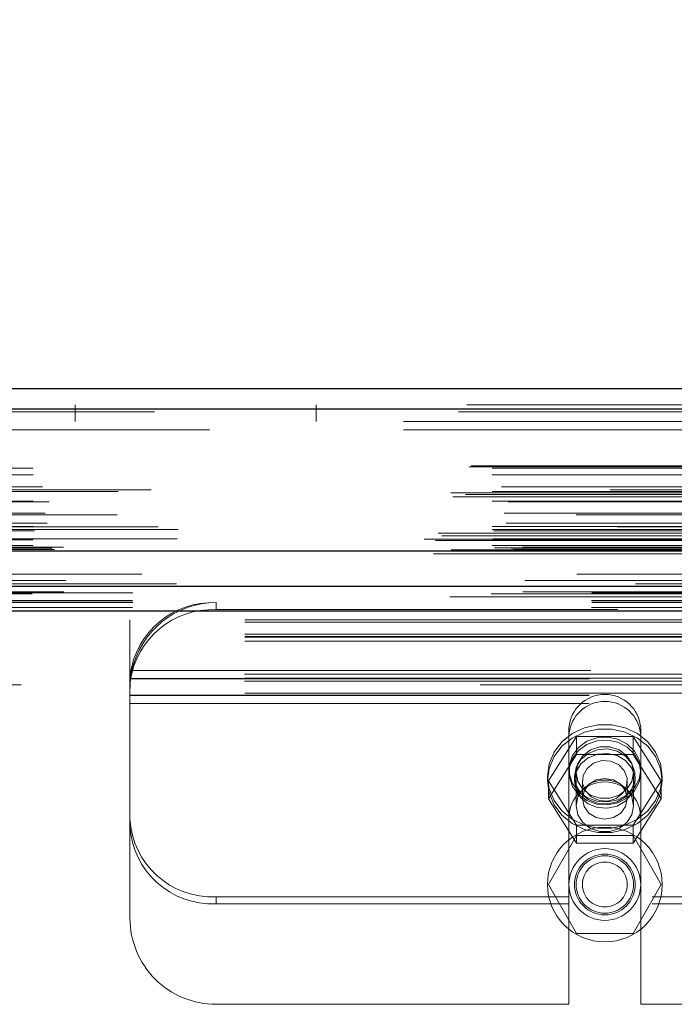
# Model space of a CAD drawing. Header units: inches. Extents: x 0.2 to 10.8, y 0.2 to 8.2.
# Tile 18 of 176: x 3.667 to 3.81, y 1.905 to 2.119. Entities that reach past the tile are written whole.
import ezdxf

# ---------------------------------------------------------------- set-up
doc = ezdxf.new("R2010")
doc.units = ezdxf.units.IN
doc.header["$MEASUREMENT"] = 0
doc.linetypes.add('HIDDEN', pattern=[0.07500000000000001, 0.05, -0.025])
doc.layers.add('DIMENSIONS', color=140, linetype='Continuous')
doc.styles.add('SLDTEXTSTYLE0', font='TXT', dxfattribs={"width": 0.7})
doc.dimstyles.new('SLDDIMSTYLE0', dxfattribs={"dimtxt": 0.0849609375, "dimasz": 0.13, "dimexe": 0, "dimexo": 0.0625, "dimgap": 0.021240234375, "dimtad": 0, "dimtih": 1, "dimtoh": 1, "dimlfac": 20, "dimrnd": 1e-09, "dimzin": 12, "dimdsep": 46, "dimtxsty": 'SLDTEXTSTYLE0', "dimsah": 1, "dimcen": 0.09, "dimadec": 0, "dimazin": 3, "dimtfac": 1, "dimtofl": 0, "dimtmove": 0, "dimatfit": 3, "dimfxl": 0, "dimfrac": 2, "dimtolj": 1, "dimtzin": 12, "dimarcsym": 0})

# ---------------------------------------------------------------- blocks, each defined once
blk = doc.blocks.new('_D_28')
at = {"layer": 'DIMENSIONS'}
for p, q in [((3.191375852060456, 2.040345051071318), (3.191375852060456, 2.369046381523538)), ((4.868275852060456, 2.040345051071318), (4.868275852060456, 2.369046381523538)), ((3.191375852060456, 2.244046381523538), (3.735353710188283, 2.244046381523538)), ((3.850485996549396, 2.244046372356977), (3.821955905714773, 2.244046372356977)), ((3.821955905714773, 2.244046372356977), (3.821955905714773, 2.109015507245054)), ((4.173634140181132, 2.244046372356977), (4.202164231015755, 2.244046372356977)), ((4.202164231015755, 2.244046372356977), (4.202164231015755, 2.109015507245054)), ((4.868275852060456, 2.244046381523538), (4.288766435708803, 2.244046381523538)), ((3.821955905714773, 2.109015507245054), (3.850485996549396, 2.109015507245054)), ((4.202164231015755, 2.109015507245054), (4.173634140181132, 2.109015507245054))]:
    blk.add_line(p, q, dxfattribs=at)
for points in [[(3.191375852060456, 2.244046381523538), (3.321375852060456, 2.224046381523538), (3.321375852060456, 2.264046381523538)], [(4.868275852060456, 2.244046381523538), (4.738275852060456, 2.264046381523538), (4.738275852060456, 2.224046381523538)]]:
    blk.add_solid(points, dxfattribs=at)
at = {"layer": 'DIMENSIONS', "char_height": 0.08333333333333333, "attachment_point": 1, "style": 'SLDTEXTSTYLE0'}
for s, insert in [('33.54', (3.850485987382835, 2.370488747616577)), ('851.9', (3.850485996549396, 2.216437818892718))]:
    blk.add_mtext(s, dxfattribs=dict(at, insert=insert))

msp = doc.modelspace()

# ---------------------------------------------------------------- linework, layer by layer
at = {"color": 7, "linetype": 'Continuous', "lineweight": 25}
for p, q in [((3.164732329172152, 2.038801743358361), (4.894911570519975, 2.038801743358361)), ((3.162965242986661, 2.034339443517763), (4.896678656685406, 2.034339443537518)), ((3.157514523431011, 2.003426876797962), (4.902129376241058, 2.003426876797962)), ((3.191971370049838, 1.99574505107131), (4.867680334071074, 1.99574505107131)), ((3.191971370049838, 1.99034505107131), (4.867680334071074, 1.99034505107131))]:
    msp.add_line(p, q, dxfattribs=at)
at = {"color": 7, "linetype": 'HIDDEN', "lineweight": 18}
for p, q in [((4.896678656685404, 2.034339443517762), (3.16296524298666, 2.034339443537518)), ((3.16296524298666, 2.033714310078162), (4.896678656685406, 2.033714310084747)), ((4.896678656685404, 2.033714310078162), (3.16296524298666, 2.033714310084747)), ((3.164732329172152, 2.035201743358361), (4.894911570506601, 2.035201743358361)), ((3.679463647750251, 2.035201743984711), (3.679463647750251, 2.031601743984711)), ((3.731963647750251, 2.031601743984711), (3.731963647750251, 2.035201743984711)), ((4.850963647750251, 2.031601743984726), (3.208713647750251, 2.031601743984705)), ((3.208713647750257, 2.029801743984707), (4.850963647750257, 2.029801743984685)), ((3.208713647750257, 2.029801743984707), (4.850963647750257, 2.029801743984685)), ((4.850963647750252, 2.029801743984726), (3.208713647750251, 2.029801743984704)), ((4.850963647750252, 2.029801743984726), (3.208713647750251, 2.029801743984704)), ((3.165231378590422, 2.021709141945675), (4.894412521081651, 2.021709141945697)), ((3.165669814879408, 2.021968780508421), (4.893974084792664, 2.021968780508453)), ((3.170300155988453, 2.021468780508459), (4.889343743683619, 2.021468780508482)), ((3.170300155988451, 2.021468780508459), (4.889343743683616, 2.021468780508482)), ((3.170300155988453, 2.019949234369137), (4.889343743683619, 2.019949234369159)), ((4.895954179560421, 2.016750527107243), (3.16368902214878, 2.016750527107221)), ((3.170300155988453, 2.016328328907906), (4.889343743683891, 2.016328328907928)), ((4.888784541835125, 2.016332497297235), (3.170851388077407, 2.016332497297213)), ((3.172319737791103, 2.017364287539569), (4.887324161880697, 2.017364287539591)), ((3.161268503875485, 2.016049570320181), (4.898375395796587, 2.016049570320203)), ((3.161735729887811, 2.015174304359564), (4.897902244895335, 2.015174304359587)), ((3.164449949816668, 2.015698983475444), (4.895193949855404, 2.015698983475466)), ((3.170300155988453, 2.014261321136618), (4.889343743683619, 2.01426132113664)), ((3.17375908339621, 2.014070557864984), (4.885879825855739, 2.014070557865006)), ((4.888600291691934, 2.011261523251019), (3.171043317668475, 2.011261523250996)), ((3.172877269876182, 2.011666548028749), (4.886766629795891, 2.011666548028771)), ((3.172877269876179, 2.011666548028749), (4.886766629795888, 2.011666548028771)), ((4.897521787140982, 2.008685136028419), (3.162121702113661, 2.008685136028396)), ((3.170300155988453, 2.008758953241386), (4.889343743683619, 2.008758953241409)), ((3.170300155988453, 2.008055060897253), (4.889343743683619, 2.008055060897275)), ((3.170550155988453, 2.007805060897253), (4.889093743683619, 2.007805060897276)), ((3.173303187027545, 2.009427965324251), (4.886338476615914, 2.009427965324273)), ((3.201869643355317, 2.008055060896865), (4.889343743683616, 2.008055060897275)), ((3.155489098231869, 2.00596218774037), (4.904154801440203, 2.005962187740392)), ((3.155489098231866, 2.00596218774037), (4.904154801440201, 2.005962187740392)), ((3.157916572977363, 2.005707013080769), (4.90172732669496, 2.005707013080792)), ((4.90167340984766, 2.006012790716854), (3.157970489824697, 2.006012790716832)), ((3.158530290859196, 2.007244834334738), (4.901113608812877, 2.00724483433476)), ((3.159321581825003, 2.006675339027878), (4.900321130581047, 2.006675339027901)), ((3.163058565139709, 2.007263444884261), (4.896585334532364, 2.007263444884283)), ((3.170300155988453, 2.005805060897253), (4.889343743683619, 2.005805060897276)), ((3.170300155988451, 2.005805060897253), (4.889343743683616, 2.005805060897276)), ((3.170550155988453, 2.006055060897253), (4.889093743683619, 2.006055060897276)), ((3.160780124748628, 2.003381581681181), (4.898863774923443, 2.003381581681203)), ((3.160905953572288, 2.003365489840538), (4.898737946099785, 2.00336548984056)), ((3.161358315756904, 2.003652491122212), (4.898285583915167, 2.003652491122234)), ((3.161358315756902, 2.003652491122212), (4.898285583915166, 2.003652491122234)), ((3.170300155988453, 2.004560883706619), (4.889343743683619, 2.004560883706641)), ((3.170300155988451, 2.004560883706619), (4.889343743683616, 2.004560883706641)), ((3.170800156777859, 2.004055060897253), (4.888843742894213, 2.004055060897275)), ((3.170800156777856, 2.004055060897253), (4.888843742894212, 2.004055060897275)), ((3.174448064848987, 2.004012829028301), (4.885195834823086, 2.004012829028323)), ((3.174448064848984, 2.004012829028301), (4.885195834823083, 2.004012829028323)), ((3.174911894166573, 2.003684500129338), (4.884732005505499, 2.00368450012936)), ((3.174911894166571, 2.003684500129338), (4.884732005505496, 2.00368450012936)), ((4.876863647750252, 2.004201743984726), (3.182813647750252, 2.004201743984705)), ((3.157514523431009, 2.002801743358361), (4.902129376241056, 2.002801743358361)), ((3.17736616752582, 1.996969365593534), (4.882277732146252, 1.996969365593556)), ((3.170027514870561, 1.994058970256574), (4.889616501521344, 1.994058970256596)), ((3.176928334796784, 1.994493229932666), (4.882701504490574, 1.994493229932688)), ((3.191925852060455, 1.992627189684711), (4.867725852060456, 1.992627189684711)), ((3.191971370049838, 1.994315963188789), (4.867680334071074, 1.994315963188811)), ((3.191925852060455, 1.991105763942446), (4.867725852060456, 1.991105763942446)), ((3.191971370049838, 1.99214505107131), (4.867680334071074, 1.99214505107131)), ((3.710125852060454, 1.992145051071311), (3.710125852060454, 1.990623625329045)), ((3.997625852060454, 1.990623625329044), (3.710125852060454, 1.990623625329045)), ((3.191971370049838, 1.99034505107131), (4.867680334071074, 1.99034505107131)), ((3.191971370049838, 1.99034505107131), (4.867680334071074, 1.99034505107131)), ((3.191971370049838, 1.99034505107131), (4.867680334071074, 1.99034505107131)), ((3.191971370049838, 1.990345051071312), (4.867680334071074, 1.990345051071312)), ((3.191971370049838, 1.990345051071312), (4.867680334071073, 1.990345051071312)), ((3.691375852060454, 1.98785732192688), (3.691375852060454, 1.988363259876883)), ((4.016375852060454, 1.988363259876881), (3.691375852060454, 1.988363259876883)), ((4.016375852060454, 1.987857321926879), (3.691375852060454, 1.98785732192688)), ((3.691375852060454, 1.975685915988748), (3.691375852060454, 1.98785732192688)), ((4.016375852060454, 1.985245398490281), (3.691375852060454, 1.985245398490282)), ((4.016375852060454, 1.984763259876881), (3.691375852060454, 1.984763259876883)), ((4.016375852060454, 1.984594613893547), (3.691375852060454, 1.984594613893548)), ((4.016375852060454, 1.983723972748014), (3.691375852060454, 1.983723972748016)), ((4.016375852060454, 1.975685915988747), (3.691375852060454, 1.975685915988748)), ((3.691375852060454, 1.97552573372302), (3.691375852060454, 1.975685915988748)), ((3.691375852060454, 1.973726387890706), (3.691375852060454, 1.97552573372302)), ((3.691375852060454, 1.975517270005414), (4.016375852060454, 1.975517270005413)), ((4.016311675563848, 1.97655655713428), (3.691440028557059, 1.976556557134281)), ((3.691505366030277, 1.97559505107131), (4.01624633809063, 1.97559505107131)), ((3.691807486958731, 1.97739505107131), (4.015944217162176, 1.97739505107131)), ((3.691807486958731, 1.97739505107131), (4.015944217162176, 1.97739505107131)), ((4.867680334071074, 1.97424505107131), (3.191971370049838, 1.97424505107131)), ((3.691375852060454, 1.973726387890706), (3.691375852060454, 1.973395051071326)), ((3.691375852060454, 1.97339505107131), (3.691375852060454, 1.97019505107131)), ((4.016311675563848, 1.975035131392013), (3.691440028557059, 1.975035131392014)), ((4.016375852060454, 1.972423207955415), (3.691375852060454, 1.972423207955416)), ((3.691375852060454, 1.97199505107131), (4.016375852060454, 1.97199505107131)), ((3.691375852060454, 1.971917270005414), (4.016375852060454, 1.971917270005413)), ((3.691375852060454, 1.97019505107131), (3.691375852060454, 1.92339505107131)), ((3.691375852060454, 1.97019505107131), (4.016375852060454, 1.97019505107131)), ((3.691375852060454, 1.97019505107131), (4.016375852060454, 1.97019505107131)), ((3.787013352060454, 1.964876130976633), (3.787013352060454, 1.963354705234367)), ((3.802638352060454, 1.964876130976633), (3.802638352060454, 1.963354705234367)), ((3.782528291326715, 1.953332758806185), (3.788677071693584, 1.962984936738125)), ((3.787013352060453, 1.945270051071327), (3.787013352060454, 1.963354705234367)), ((3.788677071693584, 1.962984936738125), (3.788677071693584, 1.959075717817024)), ((3.788677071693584, 1.962984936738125), (3.800974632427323, 1.962984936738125)), ((3.800974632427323, 1.962984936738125), (3.800974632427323, 1.959075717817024)), ((3.800974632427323, 1.962984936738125), (3.807123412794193, 1.953332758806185)), ((3.802638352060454, 1.945270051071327), (3.802638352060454, 1.963354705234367)), ((3.782528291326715, 1.949423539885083), (3.788677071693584, 1.959075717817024)), ((3.788677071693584, 1.959075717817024), (3.800974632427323, 1.959075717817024)), ((3.800974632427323, 1.959075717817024), (3.807123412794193, 1.949423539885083)), ((3.782325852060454, 1.9542836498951), (3.782325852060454, 1.953332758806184)), ((3.788200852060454, 1.9542836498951), (3.788200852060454, 1.953332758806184)), ((3.788575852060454, 1.955144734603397), (3.788575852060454, 1.947880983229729)), ((3.801075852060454, 1.947880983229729), (3.801075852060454, 1.955144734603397)), ((3.801450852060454, 1.953332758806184), (3.801450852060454, 1.9542836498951)), ((3.807325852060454, 1.953332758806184), (3.807325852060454, 1.9542836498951)), ((3.782528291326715, 1.953332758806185), (3.782528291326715, 1.949423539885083)), ((3.788677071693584, 1.943680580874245), (3.782528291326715, 1.953332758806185)), ((3.789928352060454, 1.953332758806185), (3.789928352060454, 1.949423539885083)), ((3.799723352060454, 1.949423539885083), (3.799723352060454, 1.953332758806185)), ((3.807123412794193, 1.953332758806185), (3.800974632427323, 1.943680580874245)), ((3.807123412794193, 1.953332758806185), (3.807123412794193, 1.949423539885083)), ((3.788677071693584, 1.939771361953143), (3.782528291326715, 1.949423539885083)), ((3.807123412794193, 1.949423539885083), (3.800974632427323, 1.939771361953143)), ((3.787013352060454, 1.94527005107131), (3.787013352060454, 1.90464505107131)), ((3.800974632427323, 1.943680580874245), (3.788677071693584, 1.943680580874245)), ((3.788677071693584, 1.943680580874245), (3.788677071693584, 1.939771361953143)), ((3.800974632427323, 1.943680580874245), (3.800974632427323, 1.939771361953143)), ((3.802638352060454, 1.94527005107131), (3.802638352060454, 1.90464505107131)), ((3.788677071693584, 1.94139505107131), (3.782528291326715, 1.93074505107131)), ((3.800974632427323, 1.94139505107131), (3.788677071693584, 1.94139505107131)), ((3.807123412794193, 1.93074505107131), (3.800974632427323, 1.94139505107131)), ((3.800974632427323, 1.939771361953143), (3.788677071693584, 1.939771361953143)), ((3.782528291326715, 1.93074505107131), (3.788677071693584, 1.92009505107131)), ((3.800974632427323, 1.92009505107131), (3.807123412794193, 1.93074505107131)), ((3.710125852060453, 1.926535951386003), (3.710125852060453, 1.92805737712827)), ((3.787013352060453, 1.928057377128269), (3.710125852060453, 1.92805737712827)), ((3.787013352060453, 1.926535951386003), (3.710125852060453, 1.926535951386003)), ((3.905113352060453, 1.928057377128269), (3.802638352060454, 1.928057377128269)), ((3.905113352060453, 1.926535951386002), (3.802638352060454, 1.926535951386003)), ((3.788677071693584, 1.92009505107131), (3.800974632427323, 1.92009505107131)), ((3.710125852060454, 1.90464505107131), (3.787013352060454, 1.90464505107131)), ((3.802638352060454, 1.90464505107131), (3.905113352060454, 1.90464505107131))]:
    msp.add_line(p, q, dxfattribs=at)
at = {"color": 7, "linetype": 'HIDDEN', "lineweight": 18, "flags": 128}
for points in [[(4.893973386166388, 1.998330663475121), (4.043737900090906, 1.998330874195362), (3.165675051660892, 1.998330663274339)], [(4.888711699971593, 1.998341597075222), (4.043737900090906, 1.998341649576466), (3.170932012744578, 1.998341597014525)], [(4.901493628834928, 1.996206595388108), (3.993261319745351, 1.996206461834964), (3.158146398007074, 1.996206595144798)], [(4.901492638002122, 1.996206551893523), (4.100998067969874, 1.996204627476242), (3.158147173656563, 1.996206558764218)], [(3.161072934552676, 1.993388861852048), (4.015896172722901, 1.99338839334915), (4.898576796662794, 1.993388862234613)], [(3.176943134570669, 1.994493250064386), (4.015903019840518, 1.994493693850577), (4.882716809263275, 1.994493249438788)], [(3.191971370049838, 1.992254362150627), (4.015896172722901, 1.992254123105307), (4.867680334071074, 1.992254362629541)], [(3.782325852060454, 1.9542836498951), (3.782689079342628, 1.951572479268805), (3.783757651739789, 1.949018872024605), (3.785469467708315, 1.946771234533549), (3.787725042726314, 1.944960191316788), (3.790393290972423, 1.943690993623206), (3.793319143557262, 1.943037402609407), (3.796332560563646, 1.943037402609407), (3.799258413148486, 1.943690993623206), (3.801926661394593, 1.944960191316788), (3.804182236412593, 1.946771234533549), (3.805894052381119, 1.949018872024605), (3.80696262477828, 1.951572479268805), (3.807325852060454, 1.954283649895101), (3.80696262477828, 1.956994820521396), (3.805894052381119, 1.959548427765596), (3.804182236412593, 1.961796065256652), (3.801926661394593, 1.963607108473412), (3.799258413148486, 1.964876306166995), (3.796332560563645, 1.965529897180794), (3.793319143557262, 1.965529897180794), (3.790393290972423, 1.964876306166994), (3.787725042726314, 1.963607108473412), (3.785469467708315, 1.961796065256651), (3.783757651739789, 1.959548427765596), (3.782689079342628, 1.956994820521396), (3.782325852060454, 1.9542836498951)], [(3.782325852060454, 1.953332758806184), (3.782689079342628, 1.950621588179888), (3.783757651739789, 1.948067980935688), (3.785469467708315, 1.945820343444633), (3.787725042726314, 1.944009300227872), (3.790393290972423, 1.94274010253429), (3.793319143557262, 1.942086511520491), (3.796332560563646, 1.942086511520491), (3.799258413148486, 1.94274010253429), (3.801926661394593, 1.944009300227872), (3.804182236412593, 1.945820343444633), (3.805894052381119, 1.948067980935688), (3.80696262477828, 1.950621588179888), (3.807325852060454, 1.953332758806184), (3.80696262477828, 1.95604392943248), (3.805894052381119, 1.958597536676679), (3.804182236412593, 1.960845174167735), (3.801926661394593, 1.962656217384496), (3.799258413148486, 1.963925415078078), (3.796332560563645, 1.964579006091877), (3.793319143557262, 1.964579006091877), (3.790393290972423, 1.963925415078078), (3.787725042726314, 1.962656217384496), (3.785469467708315, 1.960845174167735), (3.783757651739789, 1.958597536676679), (3.782689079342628, 1.956043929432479), (3.782325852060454, 1.953332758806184)], [(3.802638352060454, 1.955805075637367), (3.802291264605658, 1.953718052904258), (3.801280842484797, 1.951816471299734), (3.799696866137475, 1.950269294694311), (3.797680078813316, 1.949213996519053), (3.795409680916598, 1.948744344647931), (3.79308740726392, 1.948902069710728), (3.790919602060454, 1.94967315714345), (3.789098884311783, 1.950989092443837), (3.787787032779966, 1.952732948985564), (3.78710061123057, 1.954749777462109), (3.78710061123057, 1.956860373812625), (3.787787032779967, 1.958877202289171), (3.789098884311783, 1.960621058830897), (3.790919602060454, 1.961936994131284), (3.79308740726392, 1.962708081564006), (3.795409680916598, 1.962865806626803), (3.797680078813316, 1.962396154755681), (3.799696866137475, 1.961340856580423), (3.801280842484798, 1.959793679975), (3.802291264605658, 1.957892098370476), (3.802638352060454, 1.955805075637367)], [(3.802638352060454, 1.955144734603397), (3.802291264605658, 1.953057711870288), (3.801280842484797, 1.951156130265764), (3.799696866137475, 1.949608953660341), (3.797680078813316, 1.948553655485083), (3.795409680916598, 1.948084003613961), (3.79308740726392, 1.948241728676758), (3.790919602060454, 1.94901281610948), (3.789098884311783, 1.950328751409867), (3.787787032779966, 1.952072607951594), (3.78710061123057, 1.954089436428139), (3.78710061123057, 1.956200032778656), (3.787787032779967, 1.9582168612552), (3.789098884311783, 1.959960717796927), (3.790919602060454, 1.961276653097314), (3.79308740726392, 1.962047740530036), (3.795409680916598, 1.962205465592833), (3.797680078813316, 1.961735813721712), (3.799696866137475, 1.960680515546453), (3.801280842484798, 1.95913333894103), (3.802291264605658, 1.957231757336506), (3.802638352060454, 1.955144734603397)], [(3.801075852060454, 1.955144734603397), (3.800698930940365, 1.953207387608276), (3.799613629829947, 1.951503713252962), (3.797950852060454, 1.950239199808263), (3.795911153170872, 1.949566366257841), (3.793740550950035, 1.949566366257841), (3.791700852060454, 1.950239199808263), (3.79003807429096, 1.951503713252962), (3.788952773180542, 1.953207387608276), (3.788575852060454, 1.955144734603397), (3.788952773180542, 1.957082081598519), (3.790038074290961, 1.958785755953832), (3.791700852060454, 1.960050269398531), (3.793740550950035, 1.960723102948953), (3.795911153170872, 1.960723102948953), (3.797950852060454, 1.960050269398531), (3.799613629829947, 1.958785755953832), (3.800698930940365, 1.957082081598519), (3.801075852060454, 1.955144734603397)], [(3.788200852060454, 1.9542836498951), (3.788559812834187, 1.952334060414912), (3.789597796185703, 1.9505957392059), (3.791202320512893, 1.949257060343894), (3.793199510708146, 1.948463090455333), (3.795372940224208, 1.948299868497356), (3.79748708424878, 1.94878508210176), (3.799312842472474, 1.949866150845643), (3.800652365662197, 1.951425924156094), (3.801360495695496, 1.95329537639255), (3.801360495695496, 1.955271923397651), (3.800652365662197, 1.957141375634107), (3.799312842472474, 1.958701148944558), (3.797487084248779, 1.959782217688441), (3.795372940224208, 1.960267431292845), (3.793199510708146, 1.960104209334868), (3.791202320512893, 1.959310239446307), (3.789597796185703, 1.9579715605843), (3.788559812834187, 1.956233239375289), (3.788200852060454, 1.9542836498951)], [(3.788200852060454, 1.953332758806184), (3.788559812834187, 1.951383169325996), (3.789597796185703, 1.949644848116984), (3.791202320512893, 1.948306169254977), (3.793199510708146, 1.947512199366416), (3.795372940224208, 1.94734897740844), (3.79748708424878, 1.947834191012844), (3.799312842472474, 1.948915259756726), (3.800652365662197, 1.950475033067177), (3.801360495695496, 1.952344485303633), (3.801360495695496, 1.954321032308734), (3.800652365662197, 1.956190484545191), (3.799312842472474, 1.957750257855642), (3.797487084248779, 1.958831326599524), (3.795372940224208, 1.959316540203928), (3.793199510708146, 1.959153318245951), (3.791202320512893, 1.958359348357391), (3.789597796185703, 1.957020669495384), (3.788559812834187, 1.955282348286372), (3.788200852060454, 1.953332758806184)], [(3.797274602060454, 1.949488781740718), (3.795465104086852, 1.948932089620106), (3.793558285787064, 1.949045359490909), (3.791844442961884, 1.949811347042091), (3.79058449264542, 1.951113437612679), (3.789970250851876, 1.952753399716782), (3.790095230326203, 1.954481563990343), (3.790940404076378, 1.956034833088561), (3.792377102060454, 1.957176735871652), (3.794186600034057, 1.957733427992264), (3.796093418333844, 1.957620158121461), (3.797807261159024, 1.956854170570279), (3.799067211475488, 1.955552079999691), (3.799681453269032, 1.953912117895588), (3.799556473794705, 1.952183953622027), (3.79871130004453, 1.950630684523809), (3.797274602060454, 1.949488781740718)], [(3.801075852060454, 1.947880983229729), (3.800698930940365, 1.945943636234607), (3.799613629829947, 1.944239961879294), (3.797950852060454, 1.942975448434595), (3.795911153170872, 1.942302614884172), (3.793740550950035, 1.942302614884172), (3.791700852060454, 1.942975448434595), (3.79003807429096, 1.944239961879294), (3.788952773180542, 1.945943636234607), (3.788575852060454, 1.947880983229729), (3.788952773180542, 1.94981833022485), (3.790038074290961, 1.951522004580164), (3.791700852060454, 1.952786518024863), (3.793740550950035, 1.953459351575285), (3.795911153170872, 1.953459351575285), (3.797950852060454, 1.952786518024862), (3.799613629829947, 1.951522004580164), (3.800698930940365, 1.94981833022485), (3.801075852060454, 1.947880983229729)], [(3.799723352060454, 1.949423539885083), (3.799350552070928, 1.94772494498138), (3.798288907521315, 1.946284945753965), (3.796700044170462, 1.945322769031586), (3.794825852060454, 1.944984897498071), (3.792951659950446, 1.945322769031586), (3.791362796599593, 1.946284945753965), (3.79030115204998, 1.94772494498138), (3.789928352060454, 1.949423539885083), (3.79030115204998, 1.951122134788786), (3.791362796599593, 1.952562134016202), (3.792951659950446, 1.953524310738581), (3.794825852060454, 1.953862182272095), (3.796700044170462, 1.953524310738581), (3.798288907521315, 1.952562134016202), (3.799350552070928, 1.951122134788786), (3.799723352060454, 1.949423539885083)]]:
    msp.add_lwpolyline(points, dxfattribs=at)
at = {"color": 7, "linetype": 'HIDDEN', "lineweight": 18}
for radius in [0.01250000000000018, 0.007812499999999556, 0.006625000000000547, 0.006250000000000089, 0.004897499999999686]:
    msp.add_circle((3.794825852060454, 1.93074505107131), radius, dxfattribs=at)
for centre, radius, start, end in [((3.709380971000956, 1.974044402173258), 0.01811596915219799, 87.64348374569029, 172.0290646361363), ((3.709380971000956, 1.972522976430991), 0.01811596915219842, 87.64348374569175, 172.0290646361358), ((3.710125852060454, 1.97339505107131), 0.0187500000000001, 90, 167.6822340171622), ((3.794825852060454, 1.964317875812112), 0.007832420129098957, 4.087218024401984, 175.9127819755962), ((3.794825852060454, 1.962796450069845), 0.007832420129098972, 4.087218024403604, 175.9127819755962), ((3.794825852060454, 1.94527005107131), 0.007812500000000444, 0, 180), ((3.709288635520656, 1.945974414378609), 0.01793658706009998, 182.9521409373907, 272.6753367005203), ((3.709288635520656, 1.944452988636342), 0.01793658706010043, 182.9521409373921, 272.6753367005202), ((3.710125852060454, 1.92339505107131), 0.01875000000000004, 180, 270.0000000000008)]:
    msp.add_arc(centre, radius, start, end, dxfattribs=at)
for points, knots in [([(3.691375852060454, 1.97552573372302), (3.691375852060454, 1.975540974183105), (3.691376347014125, 1.97557606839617), (3.691379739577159, 1.975684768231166), (3.691382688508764, 1.975758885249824), (3.691392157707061, 1.975938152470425), (3.691398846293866, 1.976046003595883), (3.691416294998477, 1.976284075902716), (3.691427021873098, 1.976414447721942), (3.691440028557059, 1.976556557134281)], [0, 0, 0, 0, 0.25, 0.25, 0.5, 0.5, 0.75, 0.75, 1, 1, 1, 1]), ([(3.691505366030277, 1.97559505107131), (3.691505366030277, 1.97559505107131), (3.691499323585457, 1.975545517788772), (3.691477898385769, 1.975351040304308), (3.691462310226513, 1.975203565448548), (3.691429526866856, 1.974825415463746), (3.691412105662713, 1.974592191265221), (3.691385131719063, 1.974045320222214), (3.691375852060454, 1.973737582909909), (3.691375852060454, 1.97339505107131)], [0, 0, 0, 0, 0.25, 0.25, 0.5, 0.5, 0.75, 0.75, 1, 1, 1, 1]), ([(3.691807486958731, 1.97739505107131), (3.691756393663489, 1.977161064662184), (3.691710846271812, 1.976930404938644), (3.691632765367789, 1.976496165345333), (3.691600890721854, 1.976296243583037), (3.691526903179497, 1.975794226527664), (3.691505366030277, 1.97559505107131), (3.691505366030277, 1.97559505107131)], [0, 0, 0, 0, 0.2500000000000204, 0.2500000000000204, 0.5000000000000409, 0.5000000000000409, 1, 1, 1, 1])]:
    msp.add_open_spline(points, degree=3, knots=knots, dxfattribs=at)

# ---------------------------------------------------------------- dimensions: what is measured, and where the dimension line sits
at = {"layer": 'DIMENSIONS'}
dim = msp.add_linear_dim(base=(4.868275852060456, 2.244046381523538), p1=(3.191375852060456, 1.990345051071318), p2=(4.868275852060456, 1.990345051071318), dimstyle='SLDDIMSTYLE0', dxfattribs=at)
dim.commit()
dim.dimension.update_dxf_attribs({"geometry": '_D_28', "text_midpoint": (4.012060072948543, 2.244046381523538), "dimtype": 160})

doc.saveas('drawing.dxf')
